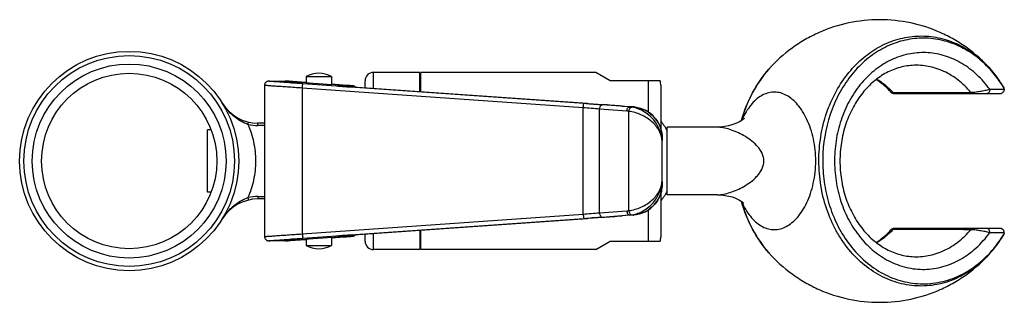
# Model space of a CAD drawing. Header units: millimetres. Extents: x 92 to 332, y 162 to 304.
# Tile 4 of 5: x 215 to 332, y 176 to 209. Entities that reach past the tile are written whole.
import ezdxf

# ---------------------------------------------------------------- set-up
doc = ezdxf.new("R2010")
doc.units = ezdxf.units.MM
doc.header["$LTSCALE"] = 32.67
doc.layers.get('0').update_dxf_attribs({"linetype": 'CONTINUOUS'})
doc.layers.add('ACHSEN', color=7, linetype='CONTINUOUS')

msp = doc.modelspace()

# ---------------------------------------------------------------- linework, layer by layer
at = {"color": 9, "linetype": 'Continuous'}
for p, q in [((303.68, 203.64), (303.68, 203.64)), ((244.33, 202.21), (244.37, 202.2)), ((244.37, 202.2), (246.3, 202.2)), ((246.27, 202.21), (246.3, 202.2)), ((256.74, 201.33), (256.74, 203.24)), ((289.34, 202.24), (289.34, 198.55)), ((248.29, 201.39), (248.29, 184.09)), ((281.63, 199.05), (248.29, 201.39)), ((254.26, 201.64), (252.48, 201.64)), ((254.05, 201.52), (254.26, 201.51)), ((254.26, 201.51), (254.26, 201.51)), ((329.88, 201.24), (331.6, 201.24)), ((281.63, 186.44), (281.63, 199.05)), ((282.14, 199.55), (282.13, 199.55)), ((286.8, 198.65), (283.56, 198.89)), ((283.56, 186.59), (283.56, 198.89)), ((286.24, 199.25), (286.24, 199.25)), ((286.24, 199.25), (286.24, 199.25)), ((287.61, 199.15), (287.13, 199.15)), ((287.61, 199.15), (287.61, 199.15)), ((287.04, 186.86), (287.04, 198.62)), ((290.05, 197.94), (290.04, 197.95)), ((290.21, 197.75), (290.22, 197.75)), ((243.03, 196.94), (243.03, 197.24)), ((243.81, 196.94), (243.03, 196.94)), ((291.01, 195.43), (291, 195.16)), ((291, 190.33), (291.01, 190.05)), ((243.03, 188.54), (243.03, 188.24)), ((243.03, 188.54), (243.81, 188.54)), ((290.05, 187.54), (290.04, 187.53)), ((300.56, 187.67), (300.56, 187.66)), ((248.29, 184.09), (281.63, 186.44)), ((282.14, 185.94), (282.13, 185.94)), ((283.56, 186.59), (286.8, 186.84)), ((286.24, 186.24), (286.24, 186.24)), ((286.24, 186.24), (286.24, 186.24)), ((287.13, 186.34), (287.61, 186.34)), ((287.61, 186.34), (287.61, 186.34)), ((289.34, 186.94), (289.34, 183.24)), ((252.48, 183.84), (254.26, 183.84)), ((254.26, 183.98), (254.05, 183.96)), ((254.26, 183.98), (254.26, 183.98)), ((256.74, 182.24), (256.74, 184.15)), ((331.6, 184.24), (329.88, 184.24)), ((244.33, 183.28), (244.37, 183.28)), ((246.3, 183.28), (244.37, 183.28)), ((246.27, 183.28), (246.3, 183.28)), ((303.68, 181.84), (303.68, 181.84))]:
    msp.add_line(p, q, dxfattribs=at)
at = {"color": 7, "linetype": 'Continuous'}
for p, q in [((244.33, 202.21), (246.27, 202.21)), ((246.44, 202.2), (246.36, 202.2)), ((246.53, 202.2), (246.44, 202.2)), ((246.71, 202.19), (246.53, 202.2)), ((247.15, 202.16), (246.71, 202.19)), ((248.74, 202.74), (248.74, 202.03)), ((255.74, 201.4), (255.74, 202.24)), ((283.11, 203.24), (262.34, 203.24)), ((284.84, 202.24), (283.11, 203.24)), ((290.76, 202.24), (284.84, 202.24)), ((243.81, 201.7), (243.81, 183.78)), ((243.81, 201.7), (243.81, 201.7)), ((248.2, 202.09), (247.15, 202.16)), ((248.74, 202.06), (248.2, 202.09)), ((281.72, 199.55), (248.37, 201.89)), ((248.7, 202.04), (248.69, 202.03)), ((253.1, 201.75), (251.74, 201.85)), ((251.79, 201.82), (251.79, 201.82)), ((252.67, 201.62), (252.62, 201.63)), ((252.83, 201.61), (252.67, 201.62)), ((253.19, 201.58), (252.83, 201.61)), ((253.69, 201.7), (253.1, 201.75)), ((253.68, 201.55), (253.19, 201.58)), ((282.14, 199.55), (253.68, 201.55)), ((253.93, 201.68), (253.69, 201.7)), ((254.06, 201.67), (253.93, 201.68)), ((254.14, 201.66), (254.06, 201.67)), ((254.19, 201.66), (254.14, 201.66)), ((254.21, 201.66), (254.19, 201.66)), ((254.24, 201.65), (254.21, 201.66)), ((290.84, 201.74), (290.84, 196.54)), ((331.53, 201.48), (331.52, 201.49)), ((318.53, 200.74), (331.11, 200.74)), ((283.77, 199.43), (283.89, 199.42)), ((287.13, 199.15), (283.89, 199.39)), ((286.24, 199.25), (287.61, 199.15)), ((300.53, 197.62), (300.38, 197.51)), ((243.81, 197.24), (243.03, 197.24)), ((291.6, 188.74), (291.6, 196.74)), ((297.48, 196.74), (297.48, 196.74)), ((291.01, 195.43), (291.01, 195.43)), ((291.01, 190.05), (291.01, 195.43)), ((291.01, 190.05), (291.01, 190.05)), ((243.81, 188.24), (243.03, 188.24)), ((290.84, 188.95), (290.84, 183.74)), ((297.52, 188.74), (297.52, 188.74)), ((289.89, 187.37), (290.05, 187.54)), ((248.37, 183.59), (281.72, 185.94)), ((253.82, 183.95), (282.14, 185.94)), ((283.89, 186.06), (283.77, 186.05)), ((283.89, 186.1), (287.13, 186.34)), ((287.61, 186.34), (286.24, 186.24)), ((331.11, 184.74), (318.53, 184.74)), ((243.81, 183.78), (243.81, 183.78)), ((251.74, 183.63), (252.74, 183.71)), ((251.79, 183.66), (251.79, 183.66)), ((252.62, 183.86), (252.72, 183.86)), ((252.72, 183.86), (252.95, 183.88)), ((252.74, 183.71), (253.54, 183.77)), ((252.95, 183.88), (253.32, 183.91)), ((253.32, 183.91), (253.82, 183.95)), ((253.54, 183.77), (253.87, 183.8)), ((253.87, 183.8), (254.04, 183.81)), ((254.04, 183.81), (254.13, 183.82)), ((254.13, 183.82), (254.18, 183.82)), ((254.18, 183.82), (254.21, 183.83)), ((254.21, 183.83), (254.24, 183.83)), ((254.24, 183.83), (254.26, 183.83)), ((254.26, 183.83), (254.27, 183.83)), ((255.74, 183.24), (255.74, 184.08)), ((331.52, 183.99), (331.53, 184)), ((246.27, 183.28), (244.33, 183.28)), ((246.61, 183.29), (246.88, 183.31)), ((246.88, 183.31), (247.44, 183.34)), ((247.44, 183.34), (248.74, 183.43)), ((248.7, 183.45), (248.69, 183.45)), ((248.74, 183.45), (248.74, 182.74)), ((283.11, 182.24), (284.84, 183.24)), ((284.84, 183.24), (290.76, 183.24)), ((283.11, 182.24), (262.34, 182.24))]:
    msp.add_line(p, q, dxfattribs=at)
for points in [[(244.27, 202.2), (244.25, 202.2), (244.21, 202.2), (244.18, 202.19), (244.13, 202.17), (244.08, 202.15), (244.03, 202.12), (243.98, 202.09), (243.94, 202.04), (243.9, 201.99), (243.86, 201.93), (243.84, 201.87), (243.82, 201.8), (243.81, 201.73), (243.81, 201.7)], [(244.3, 202.2), (244.28, 202.2), (244.27, 202.2)], [(244.33, 202.21), (244.32, 202.21), (244.31, 202.21), (244.3, 202.2)], [(246.36, 202.2), (246.33, 202.2), (246.3, 202.21), (246.27, 202.21)], [(254.28, 201.65), (254.27, 201.65), (254.26, 201.65), (254.24, 201.65)], [(254.62, 201.48), (254.6, 201.5), (254.56, 201.54), (254.51, 201.57), (254.47, 201.6), (254.43, 201.61), (254.39, 201.63), (254.37, 201.63), (254.35, 201.64), (254.33, 201.64), (254.32, 201.64), (254.31, 201.65), (254.3, 201.65), (254.29, 201.65), (254.28, 201.65)], [(290.05, 197.94), (289.88, 198.12), (289.61, 198.36), (289.31, 198.57), (289, 198.75), (288.66, 198.9), (288.32, 199.02), (287.96, 199.1), (287.61, 199.15)], [(291.01, 195.43), (291, 195.73), (290.96, 196.06), (290.89, 196.39), (290.79, 196.7), (290.67, 197), (290.53, 197.29), (290.36, 197.55), (290.18, 197.8), (290.05, 197.94)], [(300.38, 197.51), (300.17, 197.39), (299.92, 197.26), (299.62, 197.13), (299.27, 197.01), (298.88, 196.9), (298.45, 196.82), (297.95, 196.76), (297.48, 196.74)], [(300.78, 197.82), (300.77, 197.81), (300.73, 197.77), (300.65, 197.71), (300.53, 197.62)], [(290.05, 187.54), (290.18, 187.69), (290.37, 187.94), (290.53, 188.21), (290.68, 188.49), (290.8, 188.79), (290.89, 189.1), (290.96, 189.43), (291, 189.77), (291.01, 190.05)], [(297.52, 188.74), (298, 188.72), (298.49, 188.67), (298.92, 188.58), (299.3, 188.48), (299.64, 188.36), (299.94, 188.23), (300.18, 188.1)], [(287.61, 186.34), (287.96, 186.38), (288.32, 186.46), (288.67, 186.58), (289, 186.73), (289.32, 186.92), (289.61, 187.13), (289.89, 187.37)], [(300.18, 188.1), (300.38, 187.98), (300.53, 187.88)], [(300.53, 187.88), (300.65, 187.79), (300.71, 187.73)], [(243.81, 183.78), (243.81, 183.77), (243.81, 183.7), (243.83, 183.64), (243.85, 183.58), (243.88, 183.52), (243.91, 183.47), (243.95, 183.43), (243.99, 183.39), (244.04, 183.36), (244.09, 183.33), (244.13, 183.31), (244.17, 183.3), (244.21, 183.29), (244.24, 183.28), (244.26, 183.28), (244.28, 183.28), (244.29, 183.28), (244.3, 183.28), (244.31, 183.28), (244.32, 183.28), (244.33, 183.28)], [(254.27, 183.83), (254.28, 183.83), (254.29, 183.84), (254.3, 183.84), (254.31, 183.84), (254.33, 183.84), (254.34, 183.84), (254.36, 183.85), (254.38, 183.85), (254.41, 183.86), (254.45, 183.88), (254.49, 183.9), (254.53, 183.92), (254.57, 183.96), (254.61, 183.99), (254.62, 184)], [(246.27, 183.28), (246.29, 183.28), (246.32, 183.28), (246.34, 183.28), (246.37, 183.28)], [(246.44, 183.28), (246.47, 183.29), (246.61, 183.29)]]:
    msp.add_lwpolyline(points, dxfattribs=at)
for radius in [13, 11.5]:
    msp.add_circle((227.74, 192.74), radius, dxfattribs=at)
at = {"color": 9, "linetype": 'Continuous'}
msp.add_circle((227.74, 192.74), 12.5, dxfattribs=at)
at = {"color": 7, "linetype": 'Continuous'}
for centre, radius, start, end in [((256.74, 202.24), 1, 90, 180), ((289.34, 201.74), 1.5, 0, 19.4712), ((331.11, 201.24), 0.5, 347.2117, 31.1799), ((318.53, 201.24), 0.5, 222.3952, 270), ((331.11, 201.23), 0.487, 269.994, 279.127), ((331.11, 201.22), 0.478, 279.1436, 283.8764), ((331.12, 201.21), 0.472, 283.8795, 287.9301), ((243.03, 202.24), 5, 211.8554, 270.0007), ((249, -267.81), 468.5, 85.7286, 85.9952), ((222.72, -651.53), 853.15, 85.72978, 85.88788), ((285.02, 192.74), 7.5, 28.6854, 39.0801), ((243.03, 183.24), 5, 89.9993, 148.1446), ((285.02, 192.74), 7.5, 320.9199, 331.3146), ((245.35, 703.71), 519.05, 274.0178, 274.2585), ((227.51, 971.66), 787.61, 274.10554, 274.27679), ((318.53, 184.24), 0.5, 90, 137.6048), ((331.11, 184.24), 0.5, 328.8192, 90), ((331.11, 184.25), 0.487, 80.873, 90.006), ((331.11, 184.26), 0.478, 76.1282, 80.8565), ((331.12, 184.27), 0.472, 72.0692, 76.1252), ((289.34, 183.74), 1.5, 340.5288, 360), ((256.74, 183.24), 1, 180, 270)]:
    msp.add_arc(centre, radius, start, end, dxfattribs=at)
at = {"color": 9, "linetype": 'Continuous'}
for centre, radius, start, end in [((252.45, 201.16), 0.491, 79.9786, 85.9625), ((254.22, 201.16), 0.488, 82.8899, 85.9736), ((254.22, 201.15), 0.496, 42.0446, 82.9196), ((311.36, 194.31), 9.63, 42.932, 44.1815), ((252.54, -170.28), 370.47, 85.1968, 85.4968), ((286.87, 195.6), 3.56, 81.2858, 85.7514), ((287.35, 195.61), 3.55, 84.8877, 85.7521), ((286.57, 195.59), 3.06, 81.2163, 85.717), ((287.19, 195.33), 3.87, 42.6979, 47.3269), ((287.42, 195.54), 3.57, 42.4006, 42.6956), ((287.41, 195.53), 3.57, 38.4719, 42.399), ((308.89, 193.85), 9.23, 153.904, 156.3619), ((243.03, 202.19), 5.25, 256.6976, 269.9969), ((287.03, 195.43), 3.98, 0.0182, 0.8786), ((286.98, 195.43), 4.03, 356.0475, 0.0115), ((286.98, 190.05), 4.03, 359.9837, 3.9526), ((287.03, 190.05), 3.98, 359.1213, 359.977), ((243.03, 183.29), 5.25, 90.0101, 103.2954), ((287.19, 190.16), 3.87, 312.7319, 317.302), ((287.42, 189.95), 3.57, 317.3043, 317.6001), ((308.93, 191.65), 9.27, 203.4972, 205.4105), ((249.28, 595.81), 410.64, 274.5179, 274.7885), ((286.57, 189.89), 3.06, 274.283, 278.7837), ((286.87, 189.88), 3.56, 274.2486, 278.7142), ((287.35, 189.87), 3.55, 274.2479, 274.9868), ((252.45, 184.33), 0.491, 274.0375, 280.0254), ((252.44, 184.34), 0.499, 280.0185, 284.8365), ((254.22, 184.32), 0.488, 274.0264, 277.11), ((254.22, 184.33), 0.496, 277.0804, 317.9554), ((311.36, 191.18), 9.63, 315.8185, 317.068)]:
    msp.add_arc(centre, radius, start, end, dxfattribs=at)
at = {"color": 7, "linetype": 'Continuous'}
for centre, major_axis, start_param, end_param in [((250.24, 201.93), (1.55, -0.11), 3.14322, 6.178971), ((250.24, 201.93), (1.55, -0.11), 2.89101, 3.037379), ((250.24, 201.93), (1.55, -0.11), 0.001627, 0.247806), ((250.24, 183.56), (1.55, 0.11), 0.104214, 3.139966), ((250.24, 183.56), (1.55, 0.11), -0.247806, -0.001627), ((250.24, 183.56), (1.55, 0.11), -3.037379, -2.89101)]:
    msp.add_ellipse(centre, major_axis=major_axis, ratio=0.007274, start_param=start_param, end_param=end_param, dxfattribs=at)
for points, knots in [([(329.92, 203.61), (329.38, 204.2), (328.21, 205.26), (326.19, 206.46), (324.03, 207.18), (321.78, 207.39), (319.55, 207.08), (317.4, 206.28), (315.42, 205), (313.98, 203.6), (312.97, 202.3), (312.04, 200.87), (310.72, 198.09), (309.99, 194.55), (310.08, 190.96), (310.55, 188.31), (311.42, 185.82), (312.25, 184.28), (312.72, 183.57)], [0, 0, 0, 0, 0.060841, 0.119567, 0.176676, 0.232945, 0.2893, 0.346651, 0.405732, 0.466989, 0.498515, 0.530603, 0.596256, 0.731468, 0.800052, 0.868127, 0.934973, 1, 1, 1, 1]), ([(303.68, 203.64), (302.92, 202.79), (301.58, 200.85), (300.71, 198.67), (300.39, 197.53)], [0, 0, 0, 0, 0.492903, 1, 1, 1, 1]), ([(320.69, 204.08), (320.13, 204.04), (319, 203.84), (317.39, 203.14), (315.9, 202.06), (314.59, 200.65), (313.51, 198.94), (312.71, 197.01), (312.21, 194.92), (312.05, 192.74), (312.21, 190.57), (312.71, 188.47), (313.51, 186.54), (314.59, 184.83), (315.9, 183.42), (317.39, 182.35), (319, 181.65), (320.13, 181.44), (320.69, 181.41)], [0, 0, 0, 0, 0.053933, 0.109582, 0.167916, 0.229365, 0.293875, 0.360996, 0.430004, 0.499998, 0.569991, 0.638999, 0.706122, 0.770633, 0.832083, 0.890417, 0.946067, 1, 1, 1, 1]), ([(331.52, 201.49), (331.41, 201.68), (330.92, 202.42), (330.37, 203.12), (329.92, 203.61)], [0, 0, 0, 0, 0.253569, 1, 1, 1, 1]), ([(331.54, 201.5), (331.42, 201.69), (330.95, 202.44), (330.41, 203.15), (329.96, 203.64)], [0, 0, 0, 0, 0.252269, 1, 1, 1, 1]), ([(318.16, 200.9), (318.02, 201.05), (317.49, 201.6), (316.88, 202.09), (316.4, 202.39)], [0, 0, 0, 0, 0.256834, 1, 1, 1, 1]), ([(331.6, 201.24), (331.6, 201.19), (331.58, 201.08), (331.51, 200.94), (331.4, 200.83), (331.31, 200.78), (331.26, 200.76)], [0, 0, 0, 0, 0.263336, 0.518878, 0.763629, 1, 1, 1, 1]), ([(331.6, 201.24), (331.6, 201.26), (331.59, 201.35), (331.56, 201.43), (331.53, 201.48)], [0, 0, 0, 0, 0.256505, 1, 1, 1, 1]), ([(282.13, 199.55), (282.27, 199.54), (282.82, 199.5), (283.36, 199.46), (283.77, 199.43)], [0, 0, 0, 0, 0.253381, 1, 1, 1, 1]), ([(300.39, 187.97), (300.71, 186.83), (301.58, 184.64), (302.92, 182.7), (303.68, 181.84)], [0, 0, 0, 0, 0.507111, 1, 1, 1, 1]), ([(283.77, 186.05), (283.63, 186.04), (283.09, 186.01), (282.54, 185.97), (282.13, 185.94)], [0, 0, 0, 0, 0.245934, 1, 1, 1, 1]), ([(331.6, 184.24), (331.6, 184.3), (331.58, 184.4), (331.51, 184.55), (331.4, 184.66), (331.31, 184.7), (331.26, 184.72)], [0, 0, 0, 0, 0.263335, 0.518876, 0.763627, 1, 1, 1, 1]), ([(312.72, 183.57), (313.22, 182.82), (314.33, 181.45), (316.35, 179.8), (318.6, 178.67), (321.01, 178.13), (323.46, 178.19), (325.84, 178.86), (328.06, 180.09), (329.34, 181.23), (329.92, 181.87)], [0, 0, 0, 0, 0.13348, 0.261686, 0.385281, 0.505786, 0.625349, 0.746322, 0.870755, 1, 1, 1, 1]), ([(316.4, 183.09), (316.56, 183.19), (317.19, 183.63), (317.76, 184.15), (318.16, 184.58)], [0, 0, 0, 0, 0.243806, 1, 1, 1, 1]), ([(329.92, 181.87), (330.07, 182.03), (330.66, 182.7), (331.17, 183.43), (331.52, 183.99)], [0, 0, 0, 0, 0.246568, 1, 1, 1, 1]), ([(329.96, 181.84), (330.11, 182), (330.68, 182.68), (331.2, 183.41), (331.54, 183.98)], [0, 0, 0, 0, 0.247893, 1, 1, 1, 1]), ([(331.6, 184.24), (331.6, 184.22), (331.59, 184.14), (331.56, 184.05), (331.53, 184)], [0, 0, 0, 0, 0.256504, 1, 1, 1, 1])]:
    msp.add_open_spline(points, degree=3, knots=knots, dxfattribs=at)
at = {"color": 9, "linetype": 'Continuous'}
for points, knots in [([(313.6, 203.74), (314.15, 204.34), (315.33, 205.43), (317.35, 206.65), (319.54, 207.4), (321.8, 207.65), (324.06, 207.38), (326.24, 206.6), (328.25, 205.35), (329.43, 204.25), (329.96, 203.64)], [0, 0, 0, 0, 0.130544, 0.256552, 0.379056, 0.499667, 0.620331, 0.742982, 0.869209, 1, 1, 1, 1]), ([(329.88, 201.24), (329.43, 201.87), (328.43, 203.01), (326.64, 204.36), (324.66, 205.26), (322.57, 205.66), (320.45, 205.54), (318.4, 204.91), (316.5, 203.8), (315.11, 202.53), (314.14, 201.34), (313.25, 200), (312.37, 198.16), (311.68, 195.75), (311.4, 193.23), (311.53, 190.69), (312.06, 188.22), (312.98, 185.93), (313.84, 184.56), (314.33, 183.93)], [0, 0, 0, 0, 0.062189, 0.121969, 0.179718, 0.236175, 0.29234, 0.349271, 0.40787, 0.46872, 0.500101, 0.532085, 0.597633, 0.664932, 0.733252, 0.80174, 0.869522, 0.935809, 1, 1, 1, 1]), ([(300.42, 197.54), (300.74, 198.68), (301.6, 200.86), (302.93, 202.79), (303.68, 203.64)], [0, 0, 0, 0, 0.510293, 1, 1, 1, 1]), ([(329.96, 181.84), (329.39, 181.2), (328.14, 180.03), (325.97, 178.75), (323.63, 178), (321.2, 177.84), (318.8, 178.26), (316.53, 179.25), (314.46, 180.76), (312.99, 182.39), (311.99, 183.88), (311.09, 185.5), (310.24, 187.72), (309.66, 190.55), (309.54, 193.46), (309.88, 196.34), (310.68, 199.09), (311.91, 201.6), (313, 203.08), (313.6, 203.74)], [0, 0, 0, 0, 0.060925, 0.119605, 0.176599, 0.232785, 0.289206, 0.346853, 0.406479, 0.46848, 0.500422, 0.53293, 0.599358, 0.667221, 0.735734, 0.804033, 0.87128, 0.936765, 1, 1, 1, 1]), ([(327.63, 200.88), (327.19, 201.41), (326.21, 202.37), (324.76, 203.26), (323.54, 203.73), (322.29, 204.05), (321.33, 204.12), (320.69, 204.08)], [0, 0, 0, 0, 0.262281, 0.514369, 0.637535, 0.759232, 1, 1, 1, 1]), ([(244.44, 202.19), (244.44, 202.19), (244.42, 202.19), (244.4, 202.19), (244.38, 202.2), (244.36, 202.2), (244.35, 202.2), (244.35, 202.2), (244.34, 202.2), (244.34, 202.2), (244.34, 202.2)], [0, 0, 0, 0, 0.258434, 0.477375, 0.656671, 0.796184, 0.895808, 0.955557, 0.976594, 1, 1, 1, 1]), ([(244.34, 202.2), (244.35, 202.2), (244.35, 202.2), (244.36, 202.2), (244.37, 202.2)], [0, 0, 0, 0, 0.151619, 1, 1, 1, 1]), ([(248.37, 201.89), (247.92, 201.92), (247.08, 201.98), (245.94, 202.07), (245.08, 202.13), (244.61, 202.17), (244.44, 202.19)], [0, 0, 0, 0, 0.344702, 0.644581, 0.870394, 1, 1, 1, 1]), ([(246.3, 202.2), (246.3, 202.2), (246.32, 202.2), (246.34, 202.2), (246.36, 202.2)], [0, 0, 0, 0, 0.190396, 1, 1, 1, 1]), ([(246.36, 202.2), (246.46, 202.2), (246.74, 202.18), (247.26, 202.15), (247.95, 202.11), (248.46, 202.08), (248.74, 202.06)], [0, 0, 0, 0, 0.13014, 0.349655, 0.645463, 1, 1, 1, 1]), ([(316.47, 202.45), (316.63, 202.36), (317.28, 201.94), (317.86, 201.43), (318.27, 201.02)], [0, 0, 0, 0, 0.245853, 1, 1, 1, 1]), ([(248.29, 201.39), (247.99, 201.41), (247.4, 201.45), (246.56, 201.5), (245.91, 201.55), (245.42, 201.58), (245.1, 201.6), (244.81, 201.62), (244.56, 201.64), (244.34, 201.66), (244.18, 201.67), (244.07, 201.68), (244, 201.68), (243.94, 201.69), (243.9, 201.69), (243.86, 201.7), (243.83, 201.7), (243.82, 201.7), (243.81, 201.7), (243.81, 201.7), (243.81, 201.7), (243.81, 201.7)], [0, 0, 0, 0, 0.20011, 0.389707, 0.562455, 0.640665, 0.712541, 0.777473, 0.834918, 0.884386, 0.92546, 0.942734, 0.957786, 0.970583, 0.981096, 0.989302, 0.995189, 0.997259, 0.998747, 0.999653, 1, 1, 1, 1]), ([(248.29, 201.39), (248.29, 201.45), (248.3, 201.55), (248.31, 201.66), (248.32, 201.74), (248.34, 201.8), (248.35, 201.85), (248.36, 201.87), (248.37, 201.89), (248.37, 201.89)], [0, 0, 0, 0, 0.374929, 0.545018, 0.694591, 0.818196, 0.911572, 0.971651, 1, 1, 1, 1]), ([(251.75, 201.85), (251.94, 201.84), (252.31, 201.81), (252.83, 201.77), (253.23, 201.74), (253.51, 201.72), (253.69, 201.7), (253.85, 201.69), (253.98, 201.68), (254.09, 201.67), (254.16, 201.66), (254.21, 201.66), (254.24, 201.65), (254.26, 201.65), (254.27, 201.65), (254.27, 201.65), (254.28, 201.65), (254.28, 201.65), (254.28, 201.65), (254.28, 201.65), (254.27, 201.65), (254.27, 201.64), (254.26, 201.64), (254.26, 201.64)], [0, 0, 0, 0, 0.227657, 0.434332, 0.614577, 0.693266, 0.763621, 0.825172, 0.877497, 0.920266, 0.953174, 0.965863, 0.976014, 0.983606, 0.986437, 0.988625, 0.990171, 0.991085, 0.991418, 0.991885, 0.992959, 0.994667, 1, 1, 1, 1]), ([(252.48, 201.64), (252.48, 201.64), (252.46, 201.64), (252.5, 201.64), (252.53, 201.64), (252.56, 201.63), (252.59, 201.63)], [0, 0, 0, 0, 0.085218, 0.197033, 0.503321, 1, 1, 1, 1]), ([(252.59, 201.63), (252.6, 201.63), (252.68, 201.62), (252.76, 201.62), (252.83, 201.61)], [0, 0, 0, 0, 0.201308, 1, 1, 1, 1]), ([(252.83, 201.61), (252.91, 201.6), (253.31, 201.57), (253.72, 201.54), (254.05, 201.52)], [0, 0, 0, 0, 0.19838, 1, 1, 1, 1]), ([(327.63, 200.88), (327.71, 200.88), (327.87, 200.89), (328.23, 200.93), (328.72, 201.01), (329.31, 201.12), (329.7, 201.2), (329.88, 201.24)], [0, 0, 0, 0, 0.096173, 0.212823, 0.479068, 0.751716, 1, 1, 1, 1]), ([(329.88, 201.24), (329.88, 201.18), (329.87, 201.06), (329.82, 200.91), (329.76, 200.83), (329.69, 200.77), (329.63, 200.74), (329.59, 200.74)], [0, 0, 0, 0, 0.307594, 0.585054, 0.706152, 0.814467, 1, 1, 1, 1]), ([(331.53, 201.48), (331.53, 201.48), (331.54, 201.49), (331.54, 201.5), (331.54, 201.5)], [0, 0, 0, 0, 0.644595, 1, 1, 1, 1]), ([(309.23, 192.74), (309.23, 193.62), (309.1, 194.93), (308.65, 196.56), (308.22, 197.65), (307.7, 198.61), (307.12, 199.41), (306.48, 200.05), (305.8, 200.53), (305.09, 200.83), (304.37, 200.94), (303.64, 200.86), (302.93, 200.59), (302.26, 200.14), (301.64, 199.54), (301.07, 198.78), (300.75, 198.21), (300.6, 197.91)], [0, 0, 0, 0, 0.172083, 0.253313, 0.32943, 0.399729, 0.463966, 0.522319, 0.57541, 0.624382, 0.670943, 0.717217, 0.765356, 0.817047, 0.873281, 0.934353, 1, 1, 1, 1]), ([(318.16, 200.9), (318.16, 200.9), (318.19, 200.88), (318.25, 200.87), (318.32, 200.87), (318.38, 200.87), (318.41, 200.87)], [0, 0, 0, 0, 0.12925, 0.334986, 0.625841, 1, 1, 1, 1]), ([(318.41, 200.87), (319.18, 200.87), (322.26, 200.87), (325.33, 200.88), (327.63, 200.88)], [0, 0, 0, 0, 0.250307, 1, 1, 1, 1]), ([(318.41, 200.87), (318.45, 200.83), (318.53, 200.77), (318.63, 200.74), (318.67, 200.74)], [0, 0, 0, 0, 0.516396, 1, 1, 1, 1]), ([(327.63, 200.88), (327.67, 200.84), (327.75, 200.77), (327.86, 200.74), (327.91, 200.74)], [0, 0, 0, 0, 0.518024, 1, 1, 1, 1]), ([(241.83, 197.08), (241.2, 197.3), (240.03, 198.01), (239.14, 199.04), (238.79, 199.6)], [0, 0, 0, 0, 0.499868, 1, 1, 1, 1]), ([(281.63, 199.05), (281.63, 199.11), (281.64, 199.2), (281.66, 199.32), (281.67, 199.39), (281.68, 199.46), (281.69, 199.5), (281.7, 199.53), (281.71, 199.55), (281.72, 199.55)], [0, 0, 0, 0, 0.374929, 0.545018, 0.694591, 0.818196, 0.911572, 0.971651, 1, 1, 1, 1]), ([(283.56, 198.89), (283.57, 198.95), (283.59, 199.08), (283.66, 199.24), (283.76, 199.36), (283.85, 199.39), (283.89, 199.39)], [0, 0, 0, 0, 0.304869, 0.582406, 0.812386, 1, 1, 1, 1]), ([(286.8, 198.65), (286.8, 198.71), (286.82, 198.84), (286.89, 199), (287, 199.12), (287.09, 199.15), (287.13, 199.15)], [0, 0, 0, 0, 0.304869, 0.582406, 0.812386, 1, 1, 1, 1]), ([(287.04, 198.62), (287.05, 198.69), (287.07, 198.81), (287.16, 198.98), (287.27, 199.09), (287.36, 199.12), (287.4, 199.11)], [0, 0, 0, 0, 0.304014, 0.582727, 0.8136, 1, 1, 1, 1]), ([(291, 195.16), (290.96, 195.6), (290.75, 196.5), (290, 197.73), (288.86, 198.69), (287.89, 199.04), (287.4, 199.11)], [0, 0, 0, 0, 0.231026, 0.476863, 0.741872, 1, 1, 1, 1]), ([(287.67, 199.14), (288.05, 199.11), (288.84, 198.9), (289.52, 198.45), (289.82, 198.18)], [0, 0, 0, 0, 0.490779, 1, 1, 1, 1]), ([(291, 195.16), (290.98, 195.35), (290.89, 195.75), (290.56, 196.55), (289.8, 197.48), (288.53, 198.28), (287.54, 198.56), (287.04, 198.62)], [0, 0, 0, 0, 0.105551, 0.215826, 0.457841, 0.732972, 1, 1, 1, 1]), ([(290.22, 197.75), (290.47, 197.43), (290.86, 196.7), (291, 195.89), (291, 195.49)], [0, 0, 0, 0, 0.509459, 1, 1, 1, 1]), ([(241.83, 197.08), (241.84, 197.12), (241.86, 197.19), (241.89, 197.28), (241.91, 197.33), (241.92, 197.36), (241.93, 197.36), (241.94, 197.36)], [0, 0, 0, 0, 0.399583, 0.713291, 0.915416, 0.971086, 1, 1, 1, 1]), ([(241.83, 197.08), (242.12, 196.42), (242.58, 194.99), (242.74, 193.5), (242.74, 192.74)], [0, 0, 0, 0, 0.489711, 1, 1, 1, 1]), ([(303.08, 192.74), (303.08, 192.92), (303.03, 193.27), (302.83, 193.77), (302.55, 194.2), (302.11, 194.71), (301.49, 195.25), (300.69, 195.76), (299.87, 196.18), (299.06, 196.49), (298.26, 196.69), (297.73, 196.74), (297.48, 196.74)], [0, 0, 0, 0, 0.072181, 0.143415, 0.213316, 0.281878, 0.415157, 0.543643, 0.66698, 0.784526, 0.895581, 1, 1, 1, 1]), ([(242.74, 192.74), (242.74, 191.98), (242.58, 190.49), (242.12, 189.07), (241.83, 188.4)], [0, 0, 0, 0, 0.510289, 1, 1, 1, 1]), ([(297.52, 188.74), (297.78, 188.74), (298.31, 188.79), (299.1, 189), (299.91, 189.31), (300.72, 189.72), (301.51, 190.24), (302.12, 190.77), (302.55, 191.28), (302.83, 191.72), (303.03, 192.21), (303.08, 192.56), (303.08, 192.74)], [0, 0, 0, 0, 0.104491, 0.215332, 0.332707, 0.455985, 0.584462, 0.717786, 0.786404, 0.856385, 0.927717, 1, 1, 1, 1]), ([(300.56, 187.66), (300.71, 187.35), (301.02, 186.78), (301.59, 186.01), (302.21, 185.4), (302.88, 184.94), (303.59, 184.66), (304.32, 184.57), (305.05, 184.67), (305.76, 184.96), (306.45, 185.43), (307.09, 186.07), (307.68, 186.87), (308.2, 187.82), (308.64, 188.91), (309.09, 190.54), (309.23, 191.86), (309.23, 192.74)], [0, 0, 0, 0, 0.066025, 0.127223, 0.183502, 0.23525, 0.283485, 0.329854, 0.376437, 0.42533, 0.478272, 0.536457, 0.600534, 0.670696, 0.746714, 0.827894, 1, 1, 1, 1]), ([(287.04, 186.86), (287.54, 186.93), (288.53, 187.2), (289.8, 188), (290.56, 188.93), (290.89, 189.73), (290.98, 190.13), (291, 190.33)], [0, 0, 0, 0, 0.267028, 0.542159, 0.784174, 0.894449, 1, 1, 1, 1]), ([(287.4, 186.37), (287.89, 186.44), (288.86, 186.79), (290, 187.76), (290.75, 188.98), (290.96, 189.89), (291, 190.33)], [0, 0, 0, 0, 0.258128, 0.523137, 0.768974, 1, 1, 1, 1]), ([(291, 189.99), (291, 189.77), (290.96, 189.34), (290.78, 188.7), (290.49, 188.08), (290.21, 187.71), (290.05, 187.54)], [0, 0, 0, 0, 0.243028, 0.488154, 0.739134, 1, 1, 1, 1]), ([(238.79, 185.88), (239.14, 186.45), (240.03, 187.47), (241.2, 188.18), (241.83, 188.4)], [0, 0, 0, 0, 0.500132, 1, 1, 1, 1]), ([(241.83, 188.4), (241.84, 188.36), (241.86, 188.29), (241.89, 188.2), (241.91, 188.15), (241.92, 188.13), (241.93, 188.12), (241.94, 188.12)], [0, 0, 0, 0, 0.399582, 0.713288, 0.915413, 0.971085, 1, 1, 1, 1]), ([(289.82, 187.31), (289.52, 187.03), (288.84, 186.58), (288.05, 186.38), (287.66, 186.34)], [0, 0, 0, 0, 0.509255, 1, 1, 1, 1]), ([(303.68, 181.84), (302.93, 182.69), (301.6, 184.63), (300.74, 186.81), (300.42, 187.96)], [0, 0, 0, 0, 0.48969, 1, 1, 1, 1]), ([(281.63, 186.44), (281.63, 186.37), (281.64, 186.28), (281.66, 186.16), (281.67, 186.09), (281.68, 186.03), (281.69, 185.98), (281.7, 185.95), (281.71, 185.94), (281.72, 185.94)], [0, 0, 0, 0, 0.374929, 0.545018, 0.694591, 0.818196, 0.911572, 0.971651, 1, 1, 1, 1]), ([(283.56, 186.59), (283.57, 186.53), (283.59, 186.4), (283.66, 186.24), (283.76, 186.12), (283.85, 186.09), (283.89, 186.1)], [0, 0, 0, 0, 0.304869, 0.582406, 0.812386, 1, 1, 1, 1]), ([(286.8, 186.84), (286.8, 186.77), (286.82, 186.65), (286.89, 186.48), (287, 186.37), (287.09, 186.34), (287.13, 186.34)], [0, 0, 0, 0, 0.304869, 0.582406, 0.812386, 1, 1, 1, 1]), ([(287.04, 186.86), (287.05, 186.8), (287.07, 186.67), (287.16, 186.51), (287.27, 186.39), (287.36, 186.36), (287.4, 186.37)], [0, 0, 0, 0, 0.304011, 0.582723, 0.813599, 1, 1, 1, 1]), ([(318.41, 184.62), (318.45, 184.65), (318.53, 184.72), (318.63, 184.74), (318.67, 184.74)], [0, 0, 0, 0, 0.516404, 1, 1, 1, 1]), ([(327.63, 184.6), (327.67, 184.64), (327.75, 184.71), (327.86, 184.74), (327.91, 184.74)], [0, 0, 0, 0, 0.518024, 1, 1, 1, 1]), ([(329.88, 184.24), (329.88, 184.31), (329.87, 184.43), (329.82, 184.57), (329.76, 184.66), (329.69, 184.72), (329.63, 184.74), (329.59, 184.74)], [0, 0, 0, 0, 0.307594, 0.585054, 0.706152, 0.814467, 1, 1, 1, 1]), ([(243.81, 183.78), (243.81, 183.78), (243.81, 183.78), (243.81, 183.78), (243.82, 183.78), (243.83, 183.78), (243.86, 183.79), (243.9, 183.79), (243.94, 183.8), (244, 183.8), (244.07, 183.81), (244.18, 183.82), (244.34, 183.83), (244.56, 183.84), (244.81, 183.86), (245.1, 183.88), (245.42, 183.91), (245.91, 183.94), (246.56, 183.98), (247.4, 184.04), (247.99, 184.07), (248.29, 184.09)], [0, 0, 0, 0, 0.000347, 0.001253, 0.00274, 0.004811, 0.010697, 0.018903, 0.029415, 0.042213, 0.057265, 0.074538, 0.115612, 0.16508, 0.222525, 0.287457, 0.359333, 0.437543, 0.610292, 0.799889, 1, 1, 1, 1]), ([(244.44, 183.29), (244.61, 183.31), (245.08, 183.35), (245.94, 183.42), (247.08, 183.5), (247.92, 183.56), (248.37, 183.59)], [0, 0, 0, 0, 0.129606, 0.355419, 0.655298, 1, 1, 1, 1]), ([(248.29, 184.09), (248.29, 184.03), (248.3, 183.94), (248.31, 183.82), (248.32, 183.74), (248.34, 183.68), (248.35, 183.64), (248.36, 183.61), (248.37, 183.59), (248.37, 183.59)], [0, 0, 0, 0, 0.374929, 0.545018, 0.694591, 0.818196, 0.911572, 0.971651, 1, 1, 1, 1]), ([(254.26, 183.84), (254.26, 183.84), (254.27, 183.84), (254.27, 183.84), (254.28, 183.84), (254.28, 183.84), (254.28, 183.84), (254.28, 183.84), (254.27, 183.83), (254.27, 183.83), (254.26, 183.83), (254.24, 183.83), (254.21, 183.83), (254.16, 183.82), (254.09, 183.81), (253.98, 183.81), (253.85, 183.79), (253.69, 183.78), (253.51, 183.77), (253.23, 183.74), (252.83, 183.71), (252.31, 183.67), (251.94, 183.65), (251.75, 183.63)], [0, 0, 0, 0, 0.005333, 0.007041, 0.008115, 0.008582, 0.008915, 0.009829, 0.011375, 0.013563, 0.016394, 0.023986, 0.034137, 0.046826, 0.079734, 0.122503, 0.174828, 0.236379, 0.306734, 0.385423, 0.565668, 0.772343, 1, 1, 1, 1]), ([(252.59, 183.85), (252.56, 183.85), (252.53, 183.85), (252.5, 183.84), (252.46, 183.84), (252.48, 183.84), (252.48, 183.84)], [0, 0, 0, 0, 0.496679, 0.802967, 0.914782, 1, 1, 1, 1]), ([(252.83, 183.87), (252.81, 183.87), (252.72, 183.86), (252.64, 183.86), (252.59, 183.85)], [0, 0, 0, 0, 0.297975, 1, 1, 1, 1]), ([(254.05, 183.96), (253.93, 183.96), (253.52, 183.93), (253.12, 183.9), (252.83, 183.87)], [0, 0, 0, 0, 0.292467, 1, 1, 1, 1]), ([(314.33, 183.93), (314.82, 183.29), (315.9, 182.14), (317.83, 180.84), (319.95, 180.04), (322.16, 179.8), (324.37, 180.13), (326.46, 181.01), (328.35, 182.4), (329.41, 183.59), (329.88, 184.24)], [0, 0, 0, 0, 0.131279, 0.257306, 0.379165, 0.498794, 0.618622, 0.741035, 0.867845, 1, 1, 1, 1]), ([(318.27, 184.46), (318.13, 184.32), (317.58, 183.79), (316.96, 183.32), (316.47, 183.03)], [0, 0, 0, 0, 0.254704, 1, 1, 1, 1]), ([(318.41, 184.62), (318.38, 184.62), (318.32, 184.62), (318.25, 184.61), (318.19, 184.6), (318.16, 184.59), (318.16, 184.58)], [0, 0, 0, 0, 0.374159, 0.665015, 0.87075, 1, 1, 1, 1]), ([(327.63, 184.6), (326.87, 184.6), (323.79, 184.61), (320.72, 184.61), (318.41, 184.62)], [0, 0, 0, 0, 0.249708, 1, 1, 1, 1]), ([(320.69, 181.41), (321.33, 181.37), (322.29, 181.43), (323.54, 181.75), (324.76, 182.23), (326.21, 183.12), (327.19, 184.07), (327.63, 184.6)], [0, 0, 0, 0, 0.240768, 0.362465, 0.485631, 0.737719, 1, 1, 1, 1]), ([(329.88, 184.24), (329.7, 184.29), (329.31, 184.37), (328.72, 184.48), (328.23, 184.55), (327.87, 184.59), (327.71, 184.6), (327.63, 184.6)], [0, 0, 0, 0, 0.248275, 0.520922, 0.787175, 0.903828, 1, 1, 1, 1]), ([(331.54, 183.98), (331.54, 183.99), (331.54, 184), (331.53, 184), (331.53, 184)], [0, 0, 0, 0, 0.355381, 1, 1, 1, 1]), ([(244.37, 183.28), (244.36, 183.28), (244.36, 183.28), (244.35, 183.28), (244.34, 183.28), (244.34, 183.28), (244.35, 183.28), (244.35, 183.28), (244.37, 183.29), (244.37, 183.29), (244.38, 183.29)], [0, 0, 0, 0, 0.190162, 0.31951, 0.38846, 0.404954, 0.462631, 0.580744, 0.759888, 1, 1, 1, 1]), ([(244.38, 183.29), (244.38, 183.29), (244.41, 183.29), (244.43, 183.29), (244.44, 183.29)], [0, 0, 0, 0, 0.203139, 1, 1, 1, 1]), ([(246.36, 183.28), (246.35, 183.28), (246.33, 183.28), (246.31, 183.28), (246.3, 183.28)], [0, 0, 0, 0, 0.309425, 1, 1, 1, 1]), ([(248.74, 183.43), (248.46, 183.41), (247.95, 183.37), (247.26, 183.33), (246.74, 183.3), (246.46, 183.28), (246.36, 183.28)], [0, 0, 0, 0, 0.354537, 0.650345, 0.86986, 1, 1, 1, 1])]:
    msp.add_open_spline(points, degree=3, knots=knots, dxfattribs=at)
at = {"layer": 'ACHSEN', "color": 7, "linetype": 'Continuous'}
for p, q in [((248.74, 202.74), (248.74, 202.03)), ((248.74, 202.74), (251.74, 202.74)), ((251.74, 202.74), (251.74, 201.82)), ((262.24, 203.24), (256.74, 203.24)), ((262.24, 200.94), (262.24, 203.24)), ((262.34, 200.94), (262.34, 203.24)), ((283.11, 203.24), (262.34, 203.24)), ((262.34, 201.74), (262.24, 201.74)), ((237.02, 189.04), (237.02, 196.44)), ((237.46, 196.44), (237.02, 196.44)), ((297.48, 196.74), (291.6, 196.74)), ((237.46, 189.04), (237.02, 189.04)), ((297.52, 188.74), (291.6, 188.74)), ((251.74, 183.66), (251.74, 182.74)), ((262.24, 184.54), (262.24, 182.24)), ((262.34, 183.74), (262.24, 183.74)), ((262.34, 182.24), (262.34, 184.55)), ((248.74, 182.74), (251.74, 182.74)), ((262.24, 182.24), (256.74, 182.24)), ((283.11, 182.24), (262.34, 182.24))]:
    msp.add_line(p, q, dxfattribs=at)
for radius in [11.5, 10.4]:
    msp.add_circle((227.74, 192.74), radius, dxfattribs=at)
for centre, radius, start, end in [((250.24, 200.13), 3.01, 60.1372, 119.8628), ((285.02, 192.74), 7.5, 28.6854, 39.0644), ((285.02, 192.74), 7.5, 320.9356, 331.3146), ((250.24, 185.35), 3.01, 240.1372, 299.8628)]:
    msp.add_arc(centre, radius, start, end, dxfattribs=at)
for points in [[(329.96, 203.64), (329.15, 204.56), (327.76, 205.82), (325.69, 207.16), (323.48, 208.28), (320.53, 209.23), (316.82, 209.62), (313.12, 209.23), (310.16, 208.28), (307.96, 207.16), (305.89, 205.82), (304.5, 204.56), (303.68, 203.64)], [(303.68, 181.84), (304.5, 180.92), (305.89, 179.67), (307.96, 178.32), (310.16, 177.2), (313.12, 176.25), (316.82, 175.86), (320.53, 176.25), (323.48, 177.2), (325.69, 178.32), (327.76, 179.67), (329.15, 180.92), (329.96, 181.84)]]:
    msp.add_open_spline(points, degree=3, knots=[0, 0, 0, 0, 0.124969, 0.187523, 0.250082, 0.375026, 0.49998, 0.624938, 0.749893, 0.81246, 0.875021, 1, 1, 1, 1], dxfattribs=at)

doc.saveas('drawing.dxf')
